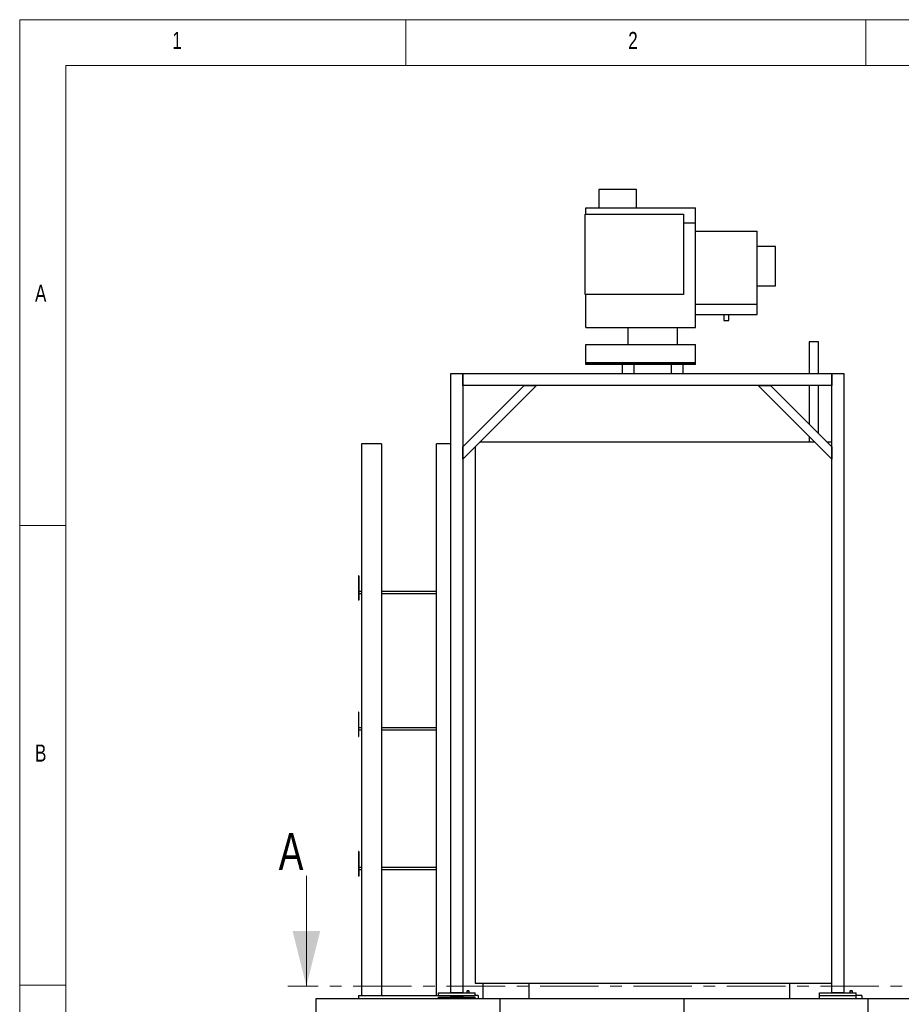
# Model space of a CAD drawing. Header units: millimetres. Extents: x 5 to 589, y 5 to 415.
# Tile 9 of 66: x 5 to 101, y 308 to 415. Entities that reach past the tile are written whole.
import ezdxf

# ---------------------------------------------------------------- set-up
doc = ezdxf.new("R2010")
doc.units = ezdxf.units.MM
doc.linetypes.add('CENTER', pattern=[10.16, 6.35, -1.27, 1.27, -1.27])
doc.layers.add('NOTES', color=6, linetype='Continuous')
doc.layers.add('TRAIT-FORT', color=4, linetype='Continuous', lineweight=25)
doc.styles.add('SLDTEXTSTYLE0', font='TXT', dxfattribs={"width": 0.75})

msp = doc.modelspace()

# ---------------------------------------------------------------- linework, layer by layer
at = {"color": 7, "linetype": 'Continuous', "lineweight": 18}
for p, q in [((589, 415), (5, 415)), ((5, 415), (5, 5)), ((47, 410), (47, 415)), ((97, 415), (97, 410)), ((584, 410), (10, 410)), ((10, 410), (10, 10)), ((10, 360), (5, 360)), ((36.17014, 321.88066), (36.17014, 309.88066)), ((5, 310), (10, 310))]:
    msp.add_line(p, q, dxfattribs=at)
at = {"color": 7, "linetype": 'CENTER', "lineweight": 18}
msp.add_line((200.01535, 309.88066), (34.17014, 309.88066), dxfattribs=at)
at = {"color": 7, "linetype": 'Continuous', "lineweight": 18}
msp.add_solid([(36.17014, 309.88066), (37.67014, 315.88066), (34.67014, 315.88066)], dxfattribs=at)
at = {"layer": 'TRAIT-FORT', "color": 4, "linetype": 'Continuous', "lineweight": 25}
for p, q in [((67.97029, 396.53984), (67.97029, 394.53001)), ((72.0736, 396.53984), (67.97029, 396.53984)), ((72.0736, 394.53001), (72.0736, 396.53984)), ((66.55635, 393.85284), (66.55635, 394.53001)), ((66.55635, 394.53001), (78.49588, 394.53001)), ((78.49588, 392.87243), (78.49588, 394.53001)), ((66.48566, 385.10193), (66.48566, 393.85284)), ((66.48566, 393.85284), (77.17271, 393.85284)), ((77.17271, 393.85284), (77.17271, 385.10193)), ((78.49588, 392.87243), (77.17271, 392.87243)), ((78.49588, 381.53921), (78.49588, 392.87243)), ((78.49588, 392.00469), (85.17274, 392.00469)), ((85.17274, 384.07933), (85.17274, 392.00469)), ((87.17274, 390.33807), (85.17274, 390.33807)), ((87.17274, 388.19573), (87.17274, 390.33807)), ((87.17274, 386.05338), (87.17274, 388.19573)), ((85.17274, 386.05338), (87.17274, 386.05338)), ((77.17271, 385.10193), (66.48566, 385.10193)), ((66.55635, 381.53921), (66.55635, 385.10193)), ((78.49588, 384.07933), (85.17274, 384.07933)), ((85.17274, 382.92333), (85.17274, 384.07933)), ((78.49588, 382.92333), (85.17274, 382.92333)), ((81.56198, 382.92333), (81.56198, 382.26969)), ((82.10664, 382.26969), (82.10664, 382.92333)), ((66.55635, 381.53921), (78.49588, 381.53921)), ((71.1676, 379.69162), (71.1676, 381.53921)), ((76.50096, 381.53921), (76.50096, 379.69162)), ((81.56198, 382.26969), (82.10664, 382.26969)), ((66.55635, 379.69162), (78.49588, 379.69162)), ((66.55635, 377.69452), (66.55635, 379.69162)), ((78.49588, 377.69452), (78.49588, 379.69162)), ((90.8594, 379.96415), (90.8594, 376.53257)), ((91.84919, 379.96415), (90.8594, 379.96415)), ((91.84919, 376.53257), (91.84919, 379.96415)), ((66.55635, 377.69452), (78.49588, 377.69452)), ((66.55635, 377.69451), (66.55635, 377.69452)), ((78.49588, 377.69451), (66.55635, 377.69451)), ((66.55635, 377.51296), (66.55635, 377.69451)), ((78.49588, 377.51296), (66.55635, 377.51296)), ((70.514, 377.51296), (70.514, 376.53257)), ((71.82119, 376.53257), (71.82119, 377.51296)), ((75.84736, 377.51296), (75.84736, 376.53257)), ((77.15455, 376.53257), (77.15455, 377.51296)), ((78.49588, 377.69451), (78.49588, 377.69452)), ((78.49588, 377.51296), (78.49588, 377.69451)), ((51.86828, 309.18166), (51.86828, 376.53257)), ((51.86828, 376.53257), (53.20161, 376.53257)), ((53.20161, 376.53257), (53.20161, 309.18166)), ((53.20161, 375.19924), (53.20161, 376.53257)), ((53.20161, 376.53257), (93.29455, 376.53257)), ((93.29455, 309.18166), (93.29455, 376.53257)), ((93.29455, 376.53257), (94.62788, 376.53257)), ((93.29455, 376.53257), (93.29455, 375.19924)), ((94.62788, 376.53257), (94.62788, 309.18166)), ((59.86828, 375.19924), (53.20161, 368.53257)), ((61.20161, 375.19924), (53.20161, 367.19924)), ((93.29455, 375.19924), (53.20161, 375.19924)), ((59.86828, 375.19924), (61.20161, 375.19924)), ((85.29455, 375.19924), (86.62788, 375.19924)), ((93.29455, 367.19924), (85.29455, 375.19924)), ((93.29455, 368.53257), (86.62788, 375.19924)), ((90.8594, 375.19924), (90.8594, 370.96772)), ((91.84919, 369.97793), (91.84919, 375.19924)), ((90.8594, 369.63439), (90.8594, 369.08593)), ((42.15773, 368.86591), (42.15773, 308.86591)), ((44.3244, 368.86591), (42.15773, 368.86591)), ((44.3244, 368.86591), (44.3244, 308.86591)), ((51.86828, 368.86591), (50.3244, 368.86591)), ((50.3244, 308.86591), (50.3244, 368.86591)), ((53.20161, 367.19924), (53.20161, 368.53257)), ((54.53022, 368.52785), (54.53022, 310.1996)), ((55.07681, 369.07444), (91.41935, 369.07444)), ((90.8594, 369.08593), (91.40786, 369.08593)), ((92.75269, 369.07444), (93.29455, 369.07444)), ((93.29455, 368.53257), (93.29455, 367.19924)), ((41.89107, 354.531), (41.8244, 354.531)), ((41.8244, 354.531), (41.8244, 351.86433)), ((41.89107, 354.531), (41.89107, 351.86433)), ((42.15773, 352.8035), (41.89107, 352.8035)), ((41.89107, 352.59183), (42.15773, 352.59183)), ((50.3244, 352.8035), (44.3244, 352.8035)), ((44.3244, 352.59183), (50.3244, 352.59183)), ((41.89107, 351.86433), (41.8244, 351.86433)), ((41.89107, 339.69767), (41.8244, 339.69767)), ((41.8244, 339.69767), (41.8244, 337.031)), ((41.89107, 337.031), (41.89107, 339.69767)), ((42.15773, 337.97017), (41.89107, 337.97017)), ((41.89107, 337.7585), (42.15773, 337.7585)), ((50.3244, 337.97017), (44.3244, 337.97017)), ((44.3244, 337.7585), (50.3244, 337.7585)), ((41.8244, 337.031), (41.89107, 337.031)), ((41.89107, 324.53257), (41.8244, 324.53257)), ((41.8244, 324.53257), (41.8244, 321.86591)), ((41.89107, 324.53257), (41.89107, 321.86591)), ((42.15773, 322.80507), (41.89107, 322.80507)), ((41.89107, 322.59341), (42.15773, 322.59341)), ((50.3244, 322.80507), (44.3244, 322.80507)), ((44.3244, 322.59341), (50.3244, 322.59341)), ((41.89107, 321.86591), (41.8244, 321.86591)), ((54.53022, 310.1996), (93.29455, 310.1996)), ((55.38626, 308.53257), (55.38626, 310.1996)), ((60.38626, 308.53257), (60.38626, 310.1996)), ((60.40991, 308.53257), (60.40991, 310.1996)), ((88.74347, 308.53257), (88.74347, 310.1996)), ((37.24759, 306.86591), (37.24759, 308.53257)), ((37.24759, 308.53257), (57.24759, 308.53257)), ((41.8244, 308.86591), (50.53494, 308.86591)), ((41.8244, 308.86591), (41.8244, 308.53257)), ((42.15773, 308.86591), (44.3244, 308.86591)), ((50.3244, 308.86591), (50.53494, 308.86591)), ((50.53494, 309.18166), (54.53494, 309.18166)), ((50.53494, 308.84833), (50.53494, 309.18166)), ((54.53494, 308.84833), (50.53494, 308.84833)), ((50.53494, 308.53257), (50.53494, 308.68796)), ((50.53494, 308.68796), (54.53494, 308.68796)), ((53.20161, 309.18166), (51.86828, 309.18166)), ((51.86828, 308.68796), (51.86828, 308.84833)), ((53.20161, 308.68796), (51.86828, 308.68796)), ((53.20161, 308.84833), (53.20161, 308.68796)), ((53.64754, 309.37713), (53.61421, 309.35788)), ((53.61421, 309.35788), (53.61421, 309.18166)), ((53.88088, 309.35788), (53.61421, 309.35788)), ((53.84754, 309.37713), (53.64754, 309.37713)), ((53.88088, 309.35788), (53.84754, 309.37713)), ((53.88088, 309.18166), (53.88088, 309.35788)), ((54.53494, 308.84833), (54.53494, 309.18166)), ((54.86233, 308.86591), (54.53494, 308.86591)), ((54.53494, 308.53257), (54.53494, 308.68796)), ((54.86233, 308.86591), (54.86233, 308.53257)), ((57.24759, 306.86591), (57.24759, 308.53257)), ((57.24759, 308.53257), (77.24759, 308.53257)), ((77.24759, 306.86591), (77.24759, 308.53257)), ((77.24759, 308.53257), (97.24759, 308.53257)), ((91.96122, 309.18166), (95.96122, 309.18166)), ((91.96122, 308.84833), (91.96122, 309.18166)), ((95.96122, 308.84833), (91.96122, 308.84833)), ((91.96122, 308.53257), (91.96122, 308.84833)), ((94.62788, 309.18166), (93.29455, 309.18166)), ((95.31421, 309.37713), (95.28088, 309.35788)), ((95.28088, 309.35788), (95.28088, 309.18166)), ((95.54754, 309.35788), (95.28088, 309.35788)), ((95.51421, 309.37713), (95.31421, 309.37713)), ((95.54754, 309.35788), (95.51421, 309.37713)), ((95.54754, 309.18166), (95.54754, 309.35788)), ((95.96122, 308.84833), (95.96122, 309.18166)), ((96.58088, 308.86591), (95.96122, 308.86591)), ((95.96122, 308.53257), (95.96122, 308.84833)), ((96.58088, 308.86591), (96.58088, 308.53257)), ((97.24759, 306.86591), (97.24759, 308.53257)), ((97.24759, 308.53257), (117.24759, 308.53257))]:
    msp.add_line(p, q, dxfattribs=at)

# ---------------------------------------------------------------- texts
at = {"color": 7, "linetype": 'Continuous', "insert": (33.16753, 326.53749), "char_height": 4, "attachment_point": 1, "style": 'SLDTEXTSTYLE0'}
msp.add_mtext('A', dxfattribs=at)
at = {"layer": 'NOTES', "color": 211, "char_height": 1.85208, "attachment_point": 1, "style": 'SLDTEXTSTYLE0'}
for s, insert in [('1', (21.58334, 413.66802)), ('2', (71.16667, 413.66802)), ('A', (6.66667, 386.16802)), ('B', (6.66667, 336.16802))]:
    msp.add_mtext(s, dxfattribs=dict(at, insert=insert))

doc.saveas('drawing.dxf')
